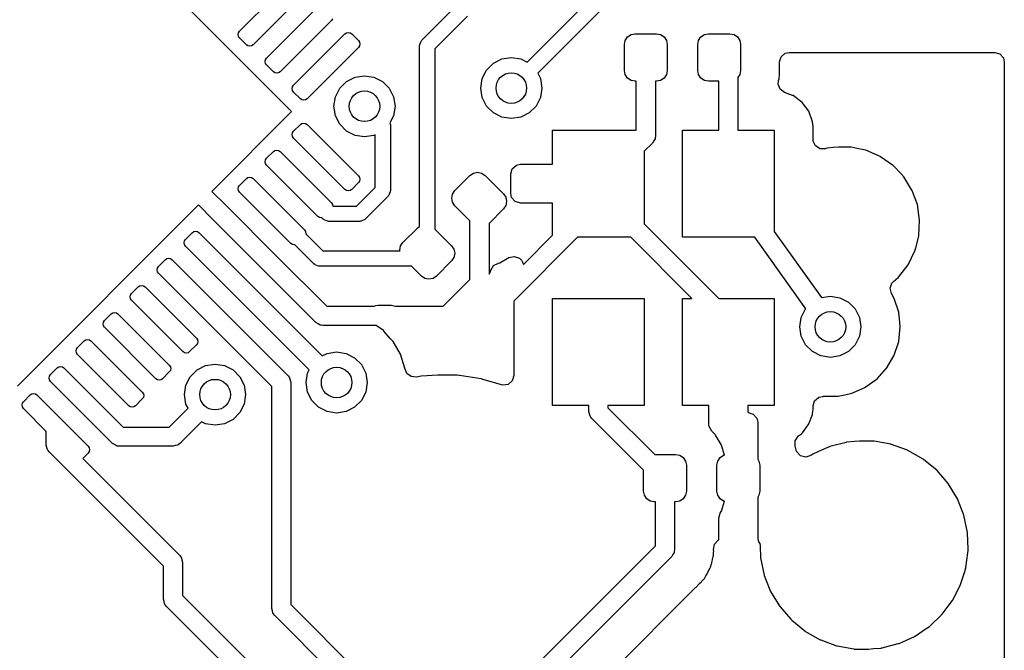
# Model space of a CAD drawing. Extents: x 3.08 to 5.54, y -3.21 to -0.59.
# Tile 6 of 10: x 4.38 to 4.89, y -1.64 to -1.32. Entities that reach past the tile are written whole.
import ezdxf

# ---------------------------------------------------------------- set-up
doc = ezdxf.new("R2010")
doc.units = 0
doc.header["$MEASUREMENT"] = 0
doc.layers.add('BLACK', color=7, linetype='CONTINUOUS')

msp = doc.modelspace()

# ---------------------------------------------------------------- linework, layer by layer
at = {"layer": 'BLACK', "linetype": 'CONTINUOUS'}
for p, q in [((4.44022, -1.28365), (4.52304, -1.36647)), ((4.64436, -1.34102), (4.68895, -1.29643)), ((4.49625, -1.32506), (4.52269, -1.29861)), ((4.52965, -1.30557), (4.50321, -1.33202)), ((4.69173, -1.30478), (4.6498, -1.34671)), ((4.51017, -1.33898), (4.53661, -1.31253)), ((4.59015, -1.32969), (4.60646, -1.31339)), ((4.61366, -1.31732), (4.59687, -1.33411)), ((4.54357, -1.31949), (4.51713, -1.34594)), ((4.54411, -1.31869), (4.54357, -1.31949)), ((4.49553, -1.3268), (4.49571, -1.32586)), ((4.49571, -1.32774), (4.49553, -1.3268)), ((4.49571, -1.32586), (4.49625, -1.32506)), ((4.49625, -1.32854), (4.49571, -1.32774)), ((4.49973, -1.33202), (4.49625, -1.32854)), ((4.52408, -1.3529), (4.55053, -1.32645)), ((4.55053, -1.32645), (4.55133, -1.32592)), ((4.55133, -1.32592), (4.55227, -1.32573)), ((4.55227, -1.32573), (4.55321, -1.32592)), ((4.55321, -1.32592), (4.55401, -1.32645)), ((4.55401, -1.32645), (4.55749, -1.32993)), ((4.69491, -1.32978), (4.6961, -1.32799)), ((4.6961, -1.32799), (4.69789, -1.3268)), ((4.69789, -1.3268), (4.7, -1.32638)), ((4.7, -1.32638), (4.71102, -1.32638)), ((4.71102, -1.32638), (4.71313, -1.3268)), ((4.71313, -1.3268), (4.71492, -1.32799)), ((4.71492, -1.32799), (4.71612, -1.32978)), ((4.7327, -1.32978), (4.7339, -1.32799)), ((4.7339, -1.32799), (4.73569, -1.3268)), ((4.73569, -1.3268), (4.7378, -1.32638)), ((4.7378, -1.32638), (4.74882, -1.32638)), ((4.74882, -1.32638), (4.75093, -1.3268)), ((4.75093, -1.3268), (4.75272, -1.32799)), ((4.75272, -1.32799), (4.75391, -1.32978)), ((4.50052, -1.33255), (4.49973, -1.33202)), ((4.50147, -1.33274), (4.50052, -1.33255)), ((4.50241, -1.33255), (4.50147, -1.33274)), ((4.50321, -1.33202), (4.50241, -1.33255)), ((4.55749, -1.33341), (4.53104, -1.35986)), ((4.55749, -1.32993), (4.55802, -1.33073)), ((4.55802, -1.33261), (4.55749, -1.33341)), ((4.55802, -1.33073), (4.55821, -1.33167)), ((4.55821, -1.33167), (4.55802, -1.33261)), ((4.589, -1.33248), (4.5891, -1.33217)), ((4.589, -1.4255), (4.589, -1.33248)), ((4.58905, -1.33186), (4.58947, -1.33104)), ((4.5891, -1.33217), (4.58905, -1.33186)), ((4.58947, -1.33104), (4.58975, -1.33016)), ((4.58975, -1.33016), (4.59001, -1.32998)), ((4.59001, -1.32998), (4.59015, -1.32969)), ((4.69449, -1.33189), (4.69491, -1.32978)), ((4.69449, -1.34528), (4.69449, -1.33189)), ((4.71612, -1.32978), (4.71654, -1.33189)), ((4.71654, -1.33189), (4.71654, -1.34528)), ((4.73228, -1.33189), (4.7327, -1.32978)), ((4.73228, -1.34528), (4.73228, -1.33189)), ((4.75391, -1.32978), (4.75433, -1.33189)), ((4.75433, -1.33189), (4.75433, -1.34528)), ((4.59687, -1.33411), (4.59687, -1.42691)), ((4.63136, -1.33935), (4.63622, -1.33858)), ((4.63622, -1.33858), (4.64109, -1.33935)), ((4.77435, -1.34091), (4.77514, -1.33822)), ((4.77514, -1.33822), (4.77725, -1.33639)), ((4.77725, -1.33639), (4.77931, -1.33595)), ((4.77931, -1.33595), (4.8852, -1.33595)), ((4.8852, -1.33595), (4.88788, -1.33673)), ((4.88788, -1.33673), (4.88971, -1.33885)), ((4.88971, -1.33885), (4.89016, -1.34091)), ((4.50944, -1.34072), (4.50963, -1.33978)), ((4.50963, -1.34166), (4.50944, -1.34072)), ((4.50963, -1.33978), (4.51017, -1.33898)), ((4.51017, -1.34246), (4.50963, -1.34166)), ((4.51365, -1.34594), (4.51017, -1.34246)), ((4.62348, -1.34507), (4.62697, -1.34159)), ((4.62697, -1.34159), (4.63136, -1.33935)), ((4.64109, -1.33935), (4.64436, -1.34102)), ((4.77435, -1.34785), (4.77435, -1.34091)), ((4.89016, -1.34091), (4.89016, -1.66253)), ((4.51444, -1.34647), (4.51365, -1.34594)), ((4.51539, -1.34666), (4.51444, -1.34647)), ((4.51633, -1.34647), (4.51539, -1.34666)), ((4.51713, -1.34594), (4.51633, -1.34647)), ((4.55131, -1.35097), (4.5557, -1.34874)), ((4.5557, -1.34874), (4.56057, -1.34797)), ((4.56057, -1.34797), (4.56543, -1.34874)), ((4.56543, -1.34874), (4.56982, -1.35097)), ((4.62125, -1.34946), (4.62348, -1.34507)), ((4.6498, -1.34671), (4.6512, -1.34946)), ((4.69491, -1.34738), (4.69449, -1.34528)), ((4.6961, -1.34917), (4.69491, -1.34738)), ((4.71612, -1.34738), (4.71492, -1.34917)), ((4.71654, -1.34528), (4.71612, -1.34738)), ((4.7327, -1.34738), (4.73228, -1.34528)), ((4.7339, -1.34917), (4.7327, -1.34738)), ((4.75391, -1.34738), (4.75295, -1.34882)), ((4.75295, -1.34882), (4.75295, -1.37598)), ((4.75433, -1.34528), (4.75391, -1.34738)), ((4.77424, -1.3493), (4.77435, -1.34785)), ((4.52336, -1.35464), (4.52355, -1.3537)), ((4.52355, -1.3537), (4.52408, -1.3529)), ((4.54783, -1.35446), (4.55131, -1.35097)), ((4.56982, -1.35097), (4.57331, -1.35446)), ((4.62048, -1.35433), (4.62125, -1.34946)), ((4.6512, -1.34946), (4.65197, -1.35433)), ((4.69789, -1.35037), (4.6961, -1.34917)), ((4.7, -1.35079), (4.69789, -1.35037)), ((4.70059, -1.35079), (4.7, -1.35079)), ((4.70059, -1.37598), (4.70059, -1.35079)), ((4.71102, -1.35079), (4.71043, -1.35079)), ((4.71043, -1.35079), (4.71043, -1.37913)), ((4.71313, -1.35037), (4.71102, -1.35079)), ((4.71492, -1.34917), (4.71313, -1.35037)), ((4.73569, -1.35037), (4.7339, -1.34917)), ((4.7378, -1.35079), (4.73569, -1.35037)), ((4.74311, -1.35079), (4.7378, -1.35079)), ((4.74311, -1.37598), (4.74311, -1.35079)), ((4.77369, -1.35227), (4.77388, -1.35054)), ((4.77466, -1.35489), (4.77369, -1.35227)), ((4.77388, -1.35054), (4.77417, -1.34954)), ((4.77417, -1.34954), (4.77424, -1.3493)), ((4.77417, -1.34954), (4.77417, -1.34954)), ((4.52355, -1.35558), (4.52336, -1.35464)), ((4.52408, -1.35638), (4.52355, -1.35558)), ((4.52756, -1.35986), (4.52408, -1.35638)), ((4.54482, -1.36372), (4.54559, -1.35885)), ((4.54559, -1.35885), (4.54783, -1.35446)), ((4.57331, -1.35446), (4.57554, -1.35885)), ((4.57554, -1.35885), (4.57631, -1.36372)), ((4.62125, -1.3592), (4.62048, -1.35433)), ((4.62348, -1.36359), (4.62125, -1.3592)), ((4.6512, -1.3592), (4.64896, -1.36359)), ((4.65197, -1.35433), (4.6512, -1.3592)), ((4.7769, -1.35657), (4.77466, -1.35489)), ((4.78104, -1.35812), (4.7769, -1.35657)), ((4.78137, -1.35824), (4.78104, -1.35812)), ((4.78104, -1.35812), (4.78104, -1.35812)), ((4.78596, -1.36168), (4.78137, -1.35824)), ((4.52836, -1.36039), (4.52756, -1.35986)), ((4.5293, -1.36058), (4.52836, -1.36039)), ((4.53025, -1.36039), (4.5293, -1.36058)), ((4.53104, -1.35986), (4.53025, -1.36039)), ((4.54559, -1.36858), (4.54482, -1.36372)), ((4.57631, -1.36372), (4.57554, -1.36858)), ((4.62697, -1.36707), (4.62348, -1.36359)), ((4.64896, -1.36359), (4.64548, -1.36707)), ((4.78939, -1.36627), (4.78596, -1.36168)), ((4.52304, -1.36647), (4.48198, -1.40753)), ((4.54783, -1.37297), (4.54559, -1.36858)), ((4.57554, -1.36858), (4.57371, -1.37218)), ((4.63136, -1.36931), (4.62697, -1.36707)), ((4.63622, -1.37008), (4.63136, -1.36931)), ((4.64109, -1.36931), (4.63622, -1.37008)), ((4.64548, -1.36707), (4.64109, -1.36931)), ((4.79141, -1.37164), (4.78939, -1.36627)), ((4.52408, -1.37656), (4.52756, -1.37308)), ((4.52756, -1.37308), (4.52836, -1.37255)), ((4.52836, -1.37255), (4.5293, -1.37236)), ((4.5293, -1.37236), (4.53025, -1.37255)), ((4.53025, -1.37255), (4.53104, -1.37308)), ((4.53104, -1.37308), (4.55749, -1.39953)), ((4.55131, -1.37646), (4.54783, -1.37297)), ((4.57371, -1.37218), (4.57389, -1.37254)), ((4.57389, -1.37254), (4.57384, -1.37285)), ((4.57384, -1.37285), (4.57394, -1.37315)), ((4.57394, -1.37315), (4.57394, -1.40717)), ((4.79167, -1.37409), (4.79141, -1.37164)), ((4.79167, -1.38081), (4.79167, -1.37409)), ((4.52336, -1.3783), (4.52355, -1.37736)), ((4.52355, -1.37924), (4.52336, -1.3783)), ((4.52355, -1.37736), (4.52408, -1.37656)), ((4.52408, -1.38004), (4.52355, -1.37924)), ((4.5557, -1.37869), (4.55131, -1.37646)), ((4.56057, -1.37946), (4.5557, -1.37869)), ((4.56543, -1.37869), (4.56057, -1.37946)), ((4.56607, -1.37837), (4.56543, -1.37869)), ((4.56607, -1.40554), (4.56607, -1.37837)), ((4.65748, -1.39354), (4.65748, -1.37598)), ((4.65748, -1.37598), (4.70059, -1.37598)), ((4.71043, -1.37913), (4.71031, -1.38)), ((4.72441, -1.4311), (4.72441, -1.37598)), ((4.72441, -1.37598), (4.74311, -1.37598)), ((4.75295, -1.37598), (4.77165, -1.37598)), ((4.77165, -1.37598), (4.77165, -1.42819)), ((4.55053, -1.40649), (4.52408, -1.38004)), ((4.70899, -1.38261), (4.70472, -1.38688)), ((4.70957, -1.38155), (4.70899, -1.38261)), ((4.71023, -1.38053), (4.70957, -1.38155)), ((4.71027, -1.38028), (4.71023, -1.38053)), ((4.71032, -1.38018), (4.71027, -1.38028)), ((4.71031, -1.38), (4.71032, -1.38018)), ((4.79174, -1.38161), (4.79167, -1.38081)), ((4.79294, -1.38413), (4.79174, -1.38161)), ((4.79532, -1.3856), (4.79294, -1.38413)), ((4.51017, -1.39048), (4.51365, -1.387)), ((4.51365, -1.387), (4.51444, -1.38647)), ((4.51444, -1.38647), (4.51539, -1.38628)), ((4.51539, -1.38628), (4.51633, -1.38647)), ((4.51633, -1.38647), (4.51713, -1.387)), ((4.51713, -1.387), (4.54357, -1.41345)), ((4.70472, -1.38688), (4.70472, -1.42414)), ((4.79812, -1.38555), (4.79532, -1.3856)), ((4.79825, -1.3855), (4.79812, -1.38555)), ((4.7989, -1.3853), (4.79825, -1.3855)), ((4.79915, -1.38527), (4.7989, -1.3853)), ((4.80202, -1.38498), (4.79915, -1.38527)), ((4.79915, -1.38527), (4.79915, -1.38527)), ((4.80488, -1.38469), (4.80202, -1.38498)), ((4.81078, -1.38469), (4.80488, -1.38469)), ((4.81085, -1.3847), (4.81078, -1.38469)), ((4.81104, -1.38471), (4.81085, -1.3847)), ((4.81085, -1.3847), (4.81085, -1.3847)), ((4.81085, -1.3847), (4.81085, -1.3847)), ((4.81123, -1.38474), (4.81104, -1.38471)), ((4.8159, -1.38572), (4.81123, -1.38474)), ((4.81123, -1.38474), (4.81123, -1.38474)), ((4.8189, -1.38635), (4.8159, -1.38572)), ((4.82627, -1.38954), (4.8189, -1.38635)), ((4.82647, -1.38968), (4.82627, -1.38954)), ((4.50944, -1.39222), (4.50963, -1.39128)), ((4.50963, -1.39316), (4.50944, -1.39222)), ((4.50963, -1.39128), (4.51017, -1.39048)), ((4.51017, -1.39396), (4.50963, -1.39316)), ((4.53661, -1.42041), (4.51017, -1.39396)), ((4.63669, -1.39582), (4.63881, -1.39399)), ((4.63881, -1.39399), (4.64087, -1.39354)), ((4.64087, -1.39354), (4.65748, -1.39354)), ((4.83263, -1.39399), (4.82647, -1.38968)), ((4.82647, -1.38968), (4.82647, -1.38968)), ((4.83284, -1.39414), (4.83263, -1.39399)), ((4.83302, -1.39432), (4.83284, -1.39414)), ((4.83697, -1.3985), (4.83302, -1.39432)), ((4.55749, -1.39953), (4.55802, -1.40033)), ((4.60713, -1.4071), (4.61493, -1.39931)), ((4.61493, -1.39931), (4.61672, -1.39811)), ((4.61672, -1.39811), (4.61883, -1.39769)), ((4.61883, -1.39769), (4.62094, -1.39811)), ((4.62094, -1.39811), (4.62272, -1.39931)), ((4.62272, -1.39931), (4.63219, -1.40877)), ((4.63591, -1.3985), (4.63669, -1.39582)), ((4.63591, -1.40858), (4.63591, -1.3985)), ((4.83836, -1.39997), (4.83697, -1.3985)), ((4.49571, -1.4052), (4.49625, -1.4044)), ((4.49625, -1.4044), (4.49973, -1.40092)), ((4.49973, -1.40092), (4.50052, -1.40039)), ((4.50052, -1.40039), (4.50147, -1.4002)), ((4.50147, -1.4002), (4.50241, -1.40039)), ((4.50241, -1.40039), (4.50321, -1.40092)), ((4.50321, -1.40092), (4.52965, -1.42737)), ((4.55749, -1.40301), (4.55401, -1.40649)), ((4.55802, -1.40221), (4.55749, -1.40301)), ((4.55802, -1.40033), (4.55821, -1.40127)), ((4.55821, -1.40127), (4.55802, -1.40221)), ((4.84259, -1.4068), (4.83836, -1.39997)), ((4.48198, -1.40753), (4.48929, -1.41484)), ((4.49553, -1.40614), (4.49571, -1.4052)), ((4.49571, -1.40708), (4.49553, -1.40614)), ((4.49625, -1.40788), (4.49571, -1.40708)), ((4.52269, -1.43433), (4.49625, -1.40788)), ((4.55133, -1.40702), (4.55053, -1.40649)), ((4.55227, -1.40721), (4.55133, -1.40702)), ((4.55321, -1.40702), (4.55227, -1.40721)), ((4.55401, -1.40649), (4.55321, -1.40702)), ((4.55654, -1.41506), (4.56607, -1.40554)), ((4.57279, -1.40996), (4.56096, -1.42178)), ((4.57293, -1.40967), (4.57279, -1.40996)), ((4.57319, -1.40949), (4.57293, -1.40967)), ((4.57347, -1.40861), (4.57319, -1.40949)), ((4.57389, -1.40779), (4.57347, -1.40861)), ((4.57394, -1.40717), (4.57384, -1.40747)), ((4.57384, -1.40747), (4.57389, -1.40779)), ((4.60552, -1.411), (4.60594, -1.40889)), ((4.60594, -1.40889), (4.60713, -1.4071)), ((4.63219, -1.40877), (4.63338, -1.41056)), ((4.63635, -1.41064), (4.63591, -1.40858)), ((4.84268, -1.40703), (4.84259, -1.4068)), ((4.84386, -1.41024), (4.84268, -1.40703)), ((4.84268, -1.40703), (4.84268, -1.40703)), ((4.47502, -1.41449), (4.38179, -1.50772)), ((4.48233, -1.4218), (4.47502, -1.41449)), ((4.48929, -1.41484), (4.48929, -1.41484)), ((4.48929, -1.41484), (4.51573, -1.44129)), ((4.54357, -1.41345), (4.54411, -1.41425)), ((4.54411, -1.41425), (4.54427, -1.41506)), ((4.60594, -1.41311), (4.60552, -1.411)), ((4.60713, -1.4149), (4.60594, -1.41311)), ((4.61493, -1.4227), (4.60713, -1.4149)), ((4.63338, -1.41478), (4.63219, -1.41657)), ((4.63338, -1.41056), (4.6338, -1.41267)), ((4.6338, -1.41267), (4.63338, -1.41478)), ((4.63818, -1.41276), (4.63635, -1.41064)), ((4.64087, -1.41354), (4.63818, -1.41276)), ((4.65748, -1.41354), (4.64087, -1.41354)), ((4.65748, -1.43009), (4.65748, -1.41354)), ((4.84536, -1.41433), (4.84386, -1.41024)), ((4.84656, -1.42227), (4.84536, -1.41433)), ((4.54427, -1.41506), (4.55654, -1.41506)), ((4.63219, -1.41657), (4.62478, -1.42398)), ((4.50877, -1.44825), (4.48233, -1.4218)), ((4.48233, -1.4218), (4.48233, -1.4218)), ((4.53741, -1.42094), (4.53661, -1.42041)), ((4.53835, -1.42113), (4.53741, -1.42094)), ((4.53866, -1.42107), (4.53835, -1.42113)), ((4.53938, -1.42178), (4.53866, -1.42107)), ((4.53966, -1.42193), (4.53938, -1.42178)), ((4.53985, -1.42219), (4.53966, -1.42193)), ((4.54073, -1.42247), (4.53985, -1.42219)), ((4.54155, -1.42289), (4.54073, -1.42247)), ((4.54186, -1.42284), (4.54155, -1.42289)), ((4.54217, -1.42294), (4.54186, -1.42284)), ((4.55818, -1.42294), (4.54217, -1.42294)), ((4.55848, -1.42284), (4.55818, -1.42294)), ((4.55879, -1.42289), (4.55848, -1.42284)), ((4.55961, -1.42247), (4.55879, -1.42289)), ((4.56049, -1.42219), (4.55961, -1.42247)), ((4.56068, -1.42193), (4.56049, -1.42219)), ((4.56096, -1.42178), (4.56068, -1.42193)), ((4.61493, -1.45291), (4.61493, -1.4227)), ((4.62478, -1.42398), (4.62478, -1.45017)), ((4.70472, -1.42414), (4.74318, -1.4626)), ((4.84635, -1.42629), (4.84655, -1.42252)), ((4.84655, -1.42252), (4.84656, -1.42227)), ((4.84655, -1.42252), (4.84655, -1.42252)), ((4.46841, -1.43224), (4.47189, -1.42876)), ((4.47189, -1.42876), (4.47269, -1.42823)), ((4.47269, -1.42823), (4.47363, -1.42804)), ((4.47363, -1.42804), (4.47457, -1.42823)), ((4.47457, -1.42823), (4.47537, -1.42876)), ((4.47537, -1.42876), (4.53883, -1.49222)), ((4.52965, -1.42737), (4.53019, -1.42816)), ((4.53019, -1.42816), (4.53037, -1.42911)), ((4.53037, -1.42911), (4.53031, -1.42942)), ((4.53031, -1.42942), (4.53908, -1.43819)), ((4.58041, -1.43383), (4.5882, -1.42603)), ((4.5882, -1.42603), (4.589, -1.4255)), ((4.59687, -1.42691), (4.60546, -1.4355)), ((4.6425, -1.44507), (4.65748, -1.43009)), ((4.77165, -1.42819), (4.79591, -1.46221)), ((4.84614, -1.43029), (4.84635, -1.42629)), ((4.46769, -1.43398), (4.46787, -1.43304)), ((4.46787, -1.43492), (4.46769, -1.43398)), ((4.46787, -1.43304), (4.46841, -1.43224)), ((4.46841, -1.43572), (4.46787, -1.43492)), ((4.52349, -1.43486), (4.52269, -1.43433)), ((4.52443, -1.43505), (4.52349, -1.43486)), ((4.52474, -1.43499), (4.52443, -1.43505)), ((4.53467, -1.44491), (4.52474, -1.43499)), ((4.57921, -1.43562), (4.58041, -1.43383)), ((4.67038, -1.4311), (4.63746, -1.46403)), ((4.69776, -1.4311), (4.67038, -1.4311)), ((4.72926, -1.4626), (4.69776, -1.4311)), ((4.76164, -1.4311), (4.72441, -1.4311)), ((4.78789, -1.46791), (4.76164, -1.4311)), ((4.84451, -1.43656), (4.84608, -1.43053)), ((4.84608, -1.43053), (4.84614, -1.43029)), ((4.84608, -1.43053), (4.84608, -1.43053)), ((4.53209, -1.4994), (4.46841, -1.43572)), ((4.53908, -1.43819), (4.57889, -1.43819)), ((4.57879, -1.43772), (4.57921, -1.43562)), ((4.57889, -1.43819), (4.57879, -1.43772)), ((4.60546, -1.4355), (4.60666, -1.43729)), ((4.60666, -1.43729), (4.60708, -1.43939)), ((4.60708, -1.43939), (4.60666, -1.4415)), ((4.84058, -1.44526), (4.84412, -1.43806)), ((4.84412, -1.43806), (4.84451, -1.43656)), ((4.45449, -1.44616), (4.45797, -1.44268)), ((4.45797, -1.44268), (4.45877, -1.44214)), ((4.45877, -1.44214), (4.45971, -1.44196)), ((4.45971, -1.44196), (4.46065, -1.44214)), ((4.46065, -1.44214), (4.46145, -1.44268)), ((4.46145, -1.44268), (4.48789, -1.46912)), ((4.51573, -1.44129), (4.51573, -1.44129)), ((4.51573, -1.44129), (4.54112, -1.46667)), ((4.53495, -1.44505), (4.53467, -1.44491)), ((4.53514, -1.44531), (4.53495, -1.44505)), ((4.53601, -1.4456), (4.53514, -1.44531)), ((4.60546, -1.44329), (4.59767, -1.45109)), ((4.60666, -1.4415), (4.60546, -1.44329)), ((4.62711, -1.44572), (4.62926, -1.44455)), ((4.62926, -1.44455), (4.62966, -1.44445)), ((4.62966, -1.44445), (4.63024, -1.44422)), ((4.63024, -1.44422), (4.63502, -1.44159)), ((4.63502, -1.44159), (4.63775, -1.44099)), ((4.63775, -1.44099), (4.64037, -1.44196)), ((4.64037, -1.44196), (4.64138, -1.44297)), ((4.64138, -1.44297), (4.64205, -1.44386)), ((4.64205, -1.44386), (4.6425, -1.44507)), ((4.83565, -1.45161), (4.84058, -1.44526)), ((4.45377, -1.4479), (4.45395, -1.44696)), ((4.45395, -1.44884), (4.45377, -1.4479)), ((4.45395, -1.44696), (4.45449, -1.44616)), ((4.45449, -1.44964), (4.45395, -1.44884)), ((4.48093, -1.47608), (4.45449, -1.44964)), ((4.5356, -1.47507), (4.50877, -1.44825)), ((4.50877, -1.44825), (4.50877, -1.44825)), ((4.53684, -1.44601), (4.53601, -1.4456)), ((4.53715, -1.44596), (4.53684, -1.44601)), ((4.53745, -1.44606), (4.53715, -1.44596)), ((4.58485, -1.44606), (4.53745, -1.44606)), ((4.58987, -1.45109), (4.58485, -1.44606)), ((4.62478, -1.45017), (4.62534, -1.44914)), ((4.62534, -1.44914), (4.62549, -1.44887)), ((4.62549, -1.44887), (4.62568, -1.44813)), ((4.62568, -1.44813), (4.62711, -1.44572)), ((4.59166, -1.45228), (4.58987, -1.45109)), ((4.59377, -1.4527), (4.59166, -1.45228)), ((4.59588, -1.45228), (4.59377, -1.4527)), ((4.59767, -1.45109), (4.59588, -1.45228)), ((4.60117, -1.46667), (4.61493, -1.45291)), ((4.83132, -1.45737), (4.83224, -1.45473)), ((4.83224, -1.45473), (4.83305, -1.45384)), ((4.83305, -1.45384), (4.83546, -1.45177)), ((4.83546, -1.45177), (4.83565, -1.45161)), ((4.44003, -1.46088), (4.44057, -1.46008)), ((4.44057, -1.46008), (4.44405, -1.4566)), ((4.44405, -1.4566), (4.44485, -1.45606)), ((4.44485, -1.45606), (4.44579, -1.45588)), ((4.44579, -1.45588), (4.44673, -1.45606)), ((4.44673, -1.45606), (4.44753, -1.4566)), ((4.44753, -1.4566), (4.47397, -1.48304)), ((4.83198, -1.46009), (4.83132, -1.45737)), ((4.83343, -1.46259), (4.83198, -1.46009)), ((4.43985, -1.46182), (4.44003, -1.46088)), ((4.44003, -1.46276), (4.43985, -1.46182)), ((4.44057, -1.46356), (4.44003, -1.46276)), ((4.46702, -1.49), (4.44057, -1.46356)), ((4.63746, -1.46403), (4.63746, -1.50234)), ((4.65748, -1.51772), (4.65748, -1.4626)), ((4.65748, -1.4626), (4.70472, -1.4626)), ((4.70472, -1.4626), (4.70472, -1.51772)), ((4.72441, -1.51772), (4.72441, -1.4626)), ((4.72441, -1.4626), (4.72926, -1.4626)), ((4.74318, -1.4626), (4.77165, -1.4626)), ((4.77165, -1.4626), (4.77165, -1.51772)), ((4.79591, -1.46221), (4.80057, -1.46147)), ((4.80057, -1.46147), (4.80544, -1.46224)), ((4.80544, -1.46224), (4.80983, -1.46448)), ((4.80983, -1.46448), (4.81331, -1.46796)), ((4.83575, -1.46974), (4.83343, -1.46259)), ((4.42665, -1.474), (4.43013, -1.47052)), ((4.43013, -1.47052), (4.43093, -1.46998)), ((4.43093, -1.46998), (4.43187, -1.4698)), ((4.43187, -1.4698), (4.43281, -1.46998)), ((4.43281, -1.46998), (4.43361, -1.47052)), ((4.43361, -1.47052), (4.46006, -1.49696)), ((4.48789, -1.46912), (4.48789, -1.46913)), ((4.48789, -1.46913), (4.52119, -1.50242)), ((4.54112, -1.46667), (4.56561, -1.46667)), ((4.56561, -1.46667), (4.56642, -1.46621)), ((4.56642, -1.46621), (4.56755, -1.46608)), ((4.56755, -1.46608), (4.57456, -1.46608)), ((4.57456, -1.46608), (4.57657, -1.46667)), ((4.57657, -1.46667), (4.60117, -1.46667)), ((4.78559, -1.47235), (4.78783, -1.46796)), ((4.78783, -1.46796), (4.78789, -1.46791)), ((4.81331, -1.46796), (4.81555, -1.47235)), ((4.83578, -1.47), (4.83575, -1.46974)), ((4.83609, -1.473), (4.83578, -1.47)), ((4.83578, -1.47), (4.83578, -1.47)), ((4.42593, -1.47574), (4.42612, -1.4748)), ((4.42612, -1.47668), (4.42593, -1.47574)), ((4.42612, -1.4748), (4.42665, -1.474)), ((4.53667, -1.47566), (4.5356, -1.47507)), ((4.53768, -1.47631), (4.53667, -1.47566)), ((4.78482, -1.47722), (4.78559, -1.47235)), ((4.81555, -1.47235), (4.81632, -1.47722)), ((4.83654, -1.47722), (4.83609, -1.473)), ((4.42665, -1.47748), (4.42612, -1.47668)), ((4.4531, -1.50392), (4.42665, -1.47748)), ((4.51279, -1.50794), (4.48093, -1.47608)), ((4.48093, -1.47608), (4.48093, -1.47608)), ((4.53794, -1.47635), (4.53768, -1.47631)), ((4.53803, -1.4764), (4.53794, -1.47635)), ((4.53821, -1.47639), (4.53803, -1.4764)), ((4.53908, -1.47652), (4.53821, -1.47639)), ((4.56664, -1.47652), (4.53908, -1.47652)), ((4.5703, -1.47918), (4.56664, -1.47652)), ((4.57048, -1.47937), (4.5703, -1.47918)), ((4.57389, -1.48316), (4.57048, -1.47937)), ((4.57048, -1.47937), (4.57048, -1.47937)), ((4.78559, -1.48208), (4.78482, -1.47722)), ((4.81632, -1.47722), (4.81555, -1.48208)), ((4.83575, -1.4847), (4.83654, -1.47722)), ((4.41273, -1.48792), (4.41621, -1.48444)), ((4.41621, -1.48444), (4.41701, -1.4839)), ((4.41701, -1.4839), (4.41795, -1.48372)), ((4.41795, -1.48372), (4.41889, -1.4839)), ((4.41889, -1.4839), (4.41969, -1.48444)), ((4.41969, -1.48444), (4.44614, -1.51088)), ((4.47397, -1.48304), (4.47451, -1.48384)), ((4.47451, -1.48573), (4.47397, -1.48652)), ((4.47451, -1.48384), (4.4747, -1.48478)), ((4.4747, -1.48478), (4.47451, -1.48573)), ((4.57533, -1.48477), (4.57389, -1.48316)), ((4.57909, -1.49128), (4.57533, -1.48477)), ((4.78783, -1.48647), (4.78559, -1.48208)), ((4.81555, -1.48208), (4.81331, -1.48647)), ((4.83343, -1.49185), (4.83575, -1.4847)), ((4.41201, -1.48966), (4.4122, -1.48871)), ((4.4122, -1.4906), (4.41201, -1.48966)), ((4.4122, -1.48871), (4.41273, -1.48792)), ((4.41273, -1.4914), (4.4122, -1.4906)), ((4.46781, -1.49054), (4.46702, -1.49)), ((4.46876, -1.49072), (4.46781, -1.49054)), ((4.4697, -1.49054), (4.46876, -1.49072)), ((4.47049, -1.49), (4.4697, -1.49054)), ((4.47397, -1.48652), (4.47049, -1.49)), ((4.53883, -1.49222), (4.54137, -1.49093)), ((4.54137, -1.49093), (4.54624, -1.49016)), ((4.54624, -1.49016), (4.5511, -1.49093)), ((4.5511, -1.49093), (4.55549, -1.49316)), ((4.79131, -1.48996), (4.78783, -1.48647)), ((4.7957, -1.4922), (4.79131, -1.48996)), ((4.80983, -1.48996), (4.80544, -1.4922)), ((4.81331, -1.48647), (4.80983, -1.48996)), ((4.43918, -1.51784), (4.41273, -1.4914)), ((4.55549, -1.49316), (4.55898, -1.49665)), ((4.58142, -1.49843), (4.57909, -1.49128)), ((4.80057, -1.49297), (4.7957, -1.4922)), ((4.80544, -1.4922), (4.80057, -1.49297)), ((4.82967, -1.49836), (4.83274, -1.49303)), ((4.83274, -1.49303), (4.8333, -1.49207)), ((4.8333, -1.49207), (4.83343, -1.49185)), ((4.8333, -1.49207), (4.8333, -1.49207)), ((4.39881, -1.50184), (4.40229, -1.49836)), ((4.40229, -1.49836), (4.40309, -1.49782)), ((4.40309, -1.49782), (4.40403, -1.49764)), ((4.40403, -1.49764), (4.40497, -1.49782)), ((4.40497, -1.49782), (4.40577, -1.49836)), ((4.40577, -1.49836), (4.43629, -1.52887)), ((4.46006, -1.50044), (4.45658, -1.50392)), ((4.46006, -1.49696), (4.46059, -1.49776)), ((4.46059, -1.49965), (4.46006, -1.50044)), ((4.46059, -1.49776), (4.46078, -1.4987)), ((4.46078, -1.4987), (4.46059, -1.49965)), ((4.47087, -1.50288), (4.47435, -1.49939)), ((4.47435, -1.49939), (4.47874, -1.49716)), ((4.47874, -1.49716), (4.48361, -1.49639)), ((4.48361, -1.49639), (4.48847, -1.49716)), ((4.48847, -1.49716), (4.49286, -1.49939)), ((4.49286, -1.49939), (4.49635, -1.50288)), ((4.53049, -1.5059), (4.53126, -1.50104)), ((4.53126, -1.50104), (4.53209, -1.4994)), ((4.55898, -1.49665), (4.56122, -1.50104)), ((4.56122, -1.50104), (4.56199, -1.5059)), ((4.58144, -1.49869), (4.58142, -1.49843)), ((4.58145, -1.49876), (4.58144, -1.49869)), ((4.58144, -1.49869), (4.58144, -1.49869)), ((4.58147, -1.49881), (4.58145, -1.49876)), ((4.5815, -1.49894), (4.58147, -1.49881)), ((4.58152, -1.49894), (4.5815, -1.49894)), ((4.58237, -1.50116), (4.58152, -1.49894)), ((4.58458, -1.50287), (4.58237, -1.50116)), ((4.82583, -1.50262), (4.82949, -1.49855)), ((4.82949, -1.49855), (4.82967, -1.49836)), ((4.82949, -1.49855), (4.82949, -1.49855)), ((4.39809, -1.50358), (4.39828, -1.50263)), ((4.39828, -1.50452), (4.39809, -1.50358)), ((4.39828, -1.50263), (4.39881, -1.50184)), ((4.39881, -1.50532), (4.39828, -1.50452)), ((4.43077, -1.53727), (4.39881, -1.50532)), ((4.45389, -1.50446), (4.4531, -1.50392)), ((4.45484, -1.50464), (4.45389, -1.50446)), ((4.45578, -1.50446), (4.45484, -1.50464)), ((4.45658, -1.50392), (4.45578, -1.50446)), ((4.46863, -1.50727), (4.47087, -1.50288)), ((4.49635, -1.50288), (4.49858, -1.50727)), ((4.52119, -1.50242), (4.52172, -1.50313)), ((4.52172, -1.50313), (4.52186, -1.50325)), ((4.52186, -1.50325), (4.52189, -1.50335)), ((4.52189, -1.50335), (4.52204, -1.50356)), ((4.52204, -1.50356), (4.52229, -1.50474)), ((4.52229, -1.50474), (4.52264, -1.5059)), ((4.52264, -1.5059), (4.52264, -1.62018)), ((4.53126, -1.51077), (4.53049, -1.5059)), ((4.56199, -1.5059), (4.56122, -1.51077)), ((4.58737, -1.50311), (4.58458, -1.50287)), ((4.58977, -1.50262), (4.58737, -1.50311)), ((4.59843, -1.50205), (4.58977, -1.50262)), ((4.60569, -1.50205), (4.59843, -1.50205)), ((4.60574, -1.50205), (4.60569, -1.50205)), ((4.60575, -1.50205), (4.60574, -1.50205)), ((4.60836, -1.50217), (4.60575, -1.50205)), ((4.60933, -1.50221), (4.60836, -1.50217)), ((4.60946, -1.50223), (4.60933, -1.50221)), ((4.62065, -1.504), (4.60946, -1.50223)), ((4.60946, -1.50223), (4.60946, -1.50223)), ((4.62081, -1.50403), (4.62065, -1.504)), ((4.62065, -1.504), (4.62065, -1.504)), ((4.62097, -1.50408), (4.62081, -1.50403)), ((4.63108, -1.50709), (4.62097, -1.50408)), ((4.62097, -1.50408), (4.62097, -1.50408)), ((4.63667, -1.50502), (4.63456, -1.50685)), ((4.63746, -1.50234), (4.63667, -1.50502)), ((4.81855, -1.50836), (4.82464, -1.50395)), ((4.82464, -1.50395), (4.82583, -1.50262)), ((4.44614, -1.51088), (4.44667, -1.51168)), ((4.46786, -1.51213), (4.46863, -1.50727)), ((4.49858, -1.50727), (4.49935, -1.51213)), ((4.51279, -1.62222), (4.51279, -1.50794)), ((4.5335, -1.51516), (4.53126, -1.51077)), ((4.56122, -1.51077), (4.55898, -1.51516)), ((4.63179, -1.50725), (4.63108, -1.50709)), ((4.63456, -1.50685), (4.63179, -1.50725)), ((4.81168, -1.51142), (4.81527, -1.50983)), ((4.81527, -1.50983), (4.81832, -1.50847)), ((4.81832, -1.50847), (4.81855, -1.50836)), ((4.81832, -1.50847), (4.81832, -1.50847)), ((4.38436, -1.51655), (4.38489, -1.51575)), ((4.38489, -1.51575), (4.38837, -1.51228)), ((4.38837, -1.51228), (4.38917, -1.51174)), ((4.38917, -1.51174), (4.39011, -1.51155)), ((4.39011, -1.51155), (4.39105, -1.51174)), ((4.39105, -1.51174), (4.39185, -1.51228)), ((4.39185, -1.51228), (4.4183, -1.53872)), ((4.44614, -1.51436), (4.44266, -1.51784)), ((4.44667, -1.51356), (4.44614, -1.51436)), ((4.44667, -1.51168), (4.44686, -1.51262)), ((4.44686, -1.51262), (4.44667, -1.51356)), ((4.46863, -1.517), (4.46786, -1.51213)), ((4.49935, -1.51213), (4.49858, -1.517)), ((4.53698, -1.51865), (4.5335, -1.51516)), ((4.55898, -1.51516), (4.55549, -1.51865)), ((4.79165, -1.51793), (4.79244, -1.51524)), ((4.79244, -1.51524), (4.79455, -1.51341)), ((4.79455, -1.51341), (4.79681, -1.51305)), ((4.79681, -1.51305), (4.79681, -1.51299)), ((4.79681, -1.51299), (4.80433, -1.51299)), ((4.80433, -1.51299), (4.80458, -1.51293)), ((4.80458, -1.51293), (4.80801, -1.5122)), ((4.80458, -1.51293), (4.80458, -1.51293)), ((4.80801, -1.5122), (4.81168, -1.51142)), ((4.38417, -1.51749), (4.38436, -1.51655)), ((4.38436, -1.51844), (4.38417, -1.51749)), ((4.38489, -1.51923), (4.38436, -1.51844)), ((4.39667, -1.53102), (4.38489, -1.51923)), ((4.43997, -1.51838), (4.43918, -1.51784)), ((4.44092, -1.51856), (4.43997, -1.51838)), ((4.44186, -1.51838), (4.44092, -1.51856)), ((4.44266, -1.51784), (4.44186, -1.51838)), ((4.45991, -1.52887), (4.46969, -1.51909)), ((4.46969, -1.51909), (4.46863, -1.517)), ((4.49635, -1.52139), (4.49286, -1.52488)), ((4.49858, -1.517), (4.49635, -1.52139)), ((4.54137, -1.52088), (4.53698, -1.51865)), ((4.54624, -1.52165), (4.54137, -1.52088)), ((4.5511, -1.52088), (4.54624, -1.52165)), ((4.55549, -1.51865), (4.5511, -1.52088)), ((4.67618, -1.51772), (4.65748, -1.51772)), ((4.67618, -1.52087), (4.67618, -1.51772)), ((4.67652, -1.52203), (4.67618, -1.52087)), ((4.70472, -1.51772), (4.68602, -1.51772)), ((4.68602, -1.51772), (4.68602, -1.51883)), ((4.68602, -1.51883), (4.71011, -1.54291)), ((4.73803, -1.51772), (4.72441, -1.51772)), ((4.73803, -1.52743), (4.73803, -1.51772)), ((4.77165, -1.51772), (4.75807, -1.51772)), ((4.75807, -1.51772), (4.75807, -1.52076)), ((4.75807, -1.52076), (4.75821, -1.52123)), ((4.75821, -1.52123), (4.75826, -1.52127)), ((4.75826, -1.52127), (4.75909, -1.52145)), ((4.75909, -1.52145), (4.75906, -1.52159)), ((4.79142, -1.52175), (4.79164, -1.51974)), ((4.79164, -1.51974), (4.79165, -1.51948)), ((4.79165, -1.51948), (4.79165, -1.51793)), ((4.47665, -1.52605), (4.46543, -1.53727)), ((4.47874, -1.52711), (4.47665, -1.52605)), ((4.49286, -1.52488), (4.48847, -1.52711)), ((4.67678, -1.52321), (4.67652, -1.52203)), ((4.67693, -1.52342), (4.67678, -1.52321)), ((4.67696, -1.52352), (4.67693, -1.52342)), ((4.6771, -1.52364), (4.67696, -1.52352)), ((4.67762, -1.52435), (4.6771, -1.52364)), ((4.70433, -1.55105), (4.67762, -1.52435)), ((4.75906, -1.52159), (4.76087, -1.52213)), ((4.76087, -1.52213), (4.7627, -1.52424)), ((4.7627, -1.52424), (4.76315, -1.5263)), ((4.76315, -1.5263), (4.76315, -1.54541)), ((4.7895, -1.52709), (4.79128, -1.52235)), ((4.79128, -1.52235), (4.79142, -1.52175)), ((4.39667, -1.53809), (4.39667, -1.53102)), ((4.43629, -1.52887), (4.45991, -1.52887)), ((4.48361, -1.52788), (4.47874, -1.52711)), ((4.48847, -1.52711), (4.48361, -1.52788)), ((4.73814, -1.52848), (4.73803, -1.52743)), ((4.73948, -1.53094), (4.73814, -1.52848)), ((4.7412, -1.53265), (4.73948, -1.53094)), ((4.78615, -1.53172), (4.78916, -1.5277)), ((4.78916, -1.5277), (4.7895, -1.52709)), ((4.74136, -1.53292), (4.7412, -1.53265)), ((4.74423, -1.53778), (4.74136, -1.53292)), ((4.7824, -1.53588), (4.78392, -1.53353)), ((4.7824, -1.53867), (4.7824, -1.53588)), ((4.78392, -1.53353), (4.78418, -1.53332)), ((4.78418, -1.53332), (4.78566, -1.53222)), ((4.78566, -1.53222), (4.78615, -1.53172)), ((4.80866, -1.53667), (4.80027, -1.53885)), ((4.80886, -1.53662), (4.80866, -1.53667)), ((4.80866, -1.53667), (4.80866, -1.53667)), ((4.80907, -1.5366), (4.80886, -1.53662)), ((4.81299, -1.53627), (4.80907, -1.5366)), ((4.80907, -1.5366), (4.80907, -1.5366)), ((4.81563, -1.53605), (4.81299, -1.53627)), ((4.82201, -1.53605), (4.81563, -1.53605)), ((4.82207, -1.53605), (4.82201, -1.53605)), ((4.82227, -1.53606), (4.82207, -1.53605)), ((4.82207, -1.53605), (4.82207, -1.53605)), ((4.82297, -1.53609), (4.82227, -1.53606)), ((4.82313, -1.53612), (4.82297, -1.53609)), ((4.8317, -1.53767), (4.82313, -1.53612)), ((4.82313, -1.53612), (4.82313, -1.53612)), ((4.39701, -1.53925), (4.39667, -1.53809)), ((4.39727, -1.54044), (4.39701, -1.53925)), ((4.39742, -1.54064), (4.39727, -1.54044)), ((4.39745, -1.54075), (4.39742, -1.54064)), ((4.39759, -1.54087), (4.39745, -1.54075)), ((4.39811, -1.54157), (4.39759, -1.54087)), ((4.45703, -1.60048), (4.39811, -1.54157)), ((4.4183, -1.53872), (4.41883, -1.53952)), ((4.41883, -1.5414), (4.4183, -1.5422)), ((4.41883, -1.53952), (4.41902, -1.54046)), ((4.41902, -1.54046), (4.41883, -1.5414)), ((4.43183, -1.53786), (4.43077, -1.53727)), ((4.43285, -1.53851), (4.43183, -1.53786)), ((4.4331, -1.53855), (4.43285, -1.53851)), ((4.4332, -1.5386), (4.4331, -1.53855)), ((4.43338, -1.53859), (4.4332, -1.5386)), ((4.43425, -1.53872), (4.43338, -1.53859)), ((4.46195, -1.53872), (4.43425, -1.53872)), ((4.46311, -1.53837), (4.46195, -1.53872)), ((4.46429, -1.53812), (4.46311, -1.53837)), ((4.4645, -1.53797), (4.46429, -1.53812)), ((4.46461, -1.53794), (4.4645, -1.53797)), ((4.46472, -1.5378), (4.46461, -1.53794)), ((4.46543, -1.53727), (4.46472, -1.5378)), ((4.74448, -1.5382), (4.74423, -1.53778)), ((4.74595, -1.54325), (4.74448, -1.5382)), ((4.783, -1.54075), (4.7824, -1.53867)), ((4.78329, -1.54152), (4.783, -1.54075)), ((4.78517, -1.54359), (4.78329, -1.54152)), ((4.796, -1.54073), (4.79179, -1.54263)), ((4.79988, -1.53899), (4.796, -1.54073)), ((4.80007, -1.5389), (4.79988, -1.53899)), ((4.79988, -1.53899), (4.79988, -1.53899)), ((4.80027, -1.53885), (4.80007, -1.5389)), ((4.80027, -1.53885), (4.80027, -1.53885)), ((4.8319, -1.53771), (4.8317, -1.53767)), ((4.8317, -1.53767), (4.8317, -1.53767)), ((4.8321, -1.53778), (4.8319, -1.53771)), ((4.84024, -1.54073), (4.8321, -1.53778)), ((4.8321, -1.53778), (4.8321, -1.53778)), ((4.84044, -1.54081), (4.84024, -1.54073)), ((4.84024, -1.54073), (4.84024, -1.54073)), ((4.84833, -1.5453), (4.84044, -1.54081)), ((4.4183, -1.5422), (4.41548, -1.54502)), ((4.41548, -1.54502), (4.46543, -1.59496)), ((4.71011, -1.54291), (4.72087, -1.54291)), ((4.72087, -1.54291), (4.72298, -1.54333)), ((4.72298, -1.54333), (4.72476, -1.54453)), ((4.72476, -1.54453), (4.72596, -1.54632)), ((4.72596, -1.54632), (4.72638, -1.54843)), ((4.74213, -1.54843), (4.74255, -1.54632)), ((4.74255, -1.54632), (4.74374, -1.54453)), ((4.74374, -1.54453), (4.74553, -1.54333)), ((4.74553, -1.54333), (4.74595, -1.54325)), ((4.76315, -1.54541), (4.76375, -1.54632)), ((4.76375, -1.54632), (4.76417, -1.54843)), ((4.78787, -1.54432), (4.78517, -1.54359)), ((4.79053, -1.54348), (4.78787, -1.54432)), ((4.79161, -1.54275), (4.79053, -1.54348)), ((4.79179, -1.54263), (4.79161, -1.54275)), ((4.79161, -1.54275), (4.79161, -1.54275)), ((4.8485, -1.54543), (4.84833, -1.5453)), ((4.85308, -1.54919), (4.8485, -1.54543)), ((4.8485, -1.54543), (4.8485, -1.54543)), ((4.70433, -1.56181), (4.70433, -1.55105)), ((4.72638, -1.54843), (4.72638, -1.56181)), ((4.74213, -1.56181), (4.74213, -1.54843)), ((4.76417, -1.54843), (4.76417, -1.56181)), ((4.85536, -1.55106), (4.85308, -1.54919)), ((4.8555, -1.55122), (4.85536, -1.55106)), ((4.8604, -1.55687), (4.8555, -1.55122)), ((4.8555, -1.55122), (4.8555, -1.55122)), ((4.86131, -1.55792), (4.8604, -1.55687)), ((4.70475, -1.56392), (4.70433, -1.56181)), ((4.72638, -1.56181), (4.72596, -1.56392)), ((4.74255, -1.56392), (4.74213, -1.56181)), ((4.76417, -1.56181), (4.76375, -1.56392)), ((4.86602, -1.56568), (4.86131, -1.55792)), ((4.70595, -1.56571), (4.70475, -1.56392)), ((4.70773, -1.5669), (4.70595, -1.56571)), ((4.70984, -1.56732), (4.70773, -1.5669)), ((4.72298, -1.5669), (4.72087, -1.56732)), ((4.72476, -1.56571), (4.72298, -1.5669)), ((4.72596, -1.56392), (4.72476, -1.56571)), ((4.74374, -1.56571), (4.74255, -1.56392)), ((4.74553, -1.5669), (4.74374, -1.56571)), ((4.74448, -1.57203), (4.74595, -1.56699)), ((4.74595, -1.56699), (4.74553, -1.5669)), ((4.76375, -1.56392), (4.76315, -1.56482)), ((4.76315, -1.56482), (4.76315, -1.58636)), ((4.86936, -1.57413), (4.86602, -1.56568)), ((4.71043, -1.56732), (4.70984, -1.56732)), ((4.71043, -1.58986), (4.71043, -1.56732)), ((4.72087, -1.56732), (4.72028, -1.56732)), ((4.72028, -1.56732), (4.72028, -1.5919)), ((4.74433, -1.5723), (4.74448, -1.57203)), ((4.74315, -1.57564), (4.74384, -1.57312)), ((4.74315, -1.58659), (4.74315, -1.57564)), ((4.74384, -1.57312), (4.74433, -1.5723)), ((4.74433, -1.5723), (4.74433, -1.5723)), ((4.87122, -1.58302), (4.86936, -1.57413)), ((4.74093, -1.58905), (4.74264, -1.58716)), ((4.74264, -1.58716), (4.74299, -1.58694)), ((4.74299, -1.58694), (4.74315, -1.58659)), ((4.76315, -1.58636), (4.76357, -1.58781)), ((4.87123, -1.5833), (4.87122, -1.58302)), ((4.87155, -1.59167), (4.87123, -1.5833)), ((4.6334, -1.66689), (4.71043, -1.58986)), ((4.72028, -1.5919), (4.72015, -1.59277)), ((4.7404, -1.5918), (4.74093, -1.58905)), ((4.74048, -1.59269), (4.7404, -1.5918)), ((4.76357, -1.58781), (4.76417, -1.58873)), ((4.76417, -1.58873), (4.76437, -1.58994)), ((4.76437, -1.58994), (4.7646, -1.59611)), ((4.87138, -1.59348), (4.87154, -1.5923)), ((4.87154, -1.5923), (4.87156, -1.5921)), ((4.87154, -1.5923), (4.87154, -1.5923)), ((4.87156, -1.5921), (4.87155, -1.59167)), ((4.46543, -1.59496), (4.46595, -1.59567)), ((4.46595, -1.59567), (4.46609, -1.59578)), ((4.46609, -1.59578), (4.46612, -1.59589)), ((4.46612, -1.59589), (4.46627, -1.5961)), ((4.46627, -1.5961), (4.46653, -1.59728)), ((4.46653, -1.59728), (4.46687, -1.59844)), ((4.71883, -1.59538), (4.63892, -1.67529)), ((4.71942, -1.59432), (4.71883, -1.59538)), ((4.72007, -1.5933), (4.71942, -1.59432)), ((4.72011, -1.59305), (4.72007, -1.5933)), ((4.72016, -1.59295), (4.72011, -1.59305)), ((4.72015, -1.59277), (4.72016, -1.59295)), ((4.73954, -1.5986), (4.73977, -1.59719)), ((4.73977, -1.59719), (4.73986, -1.59674)), ((4.73986, -1.59674), (4.74022, -1.59535)), ((4.74022, -1.59535), (4.7403, -1.59505)), ((4.74022, -1.59535), (4.74022, -1.59535)), ((4.7403, -1.59425), (4.74036, -1.59348)), ((4.7403, -1.59505), (4.7403, -1.59425)), ((4.74036, -1.59348), (4.74043, -1.593)), ((4.74043, -1.593), (4.74048, -1.59269)), ((4.7646, -1.59611), (4.76646, -1.605)), ((4.87037, -1.6011), (4.87138, -1.59348)), ((4.45703, -1.61746), (4.45703, -1.60048)), ((4.46687, -1.59844), (4.46687, -1.61542)), ((4.73768, -1.6031), (4.73789, -1.60268)), ((4.73789, -1.60268), (4.73873, -1.60115)), ((4.73873, -1.60115), (4.73881, -1.60085)), ((4.73881, -1.60085), (4.73893, -1.60038)), ((4.73881, -1.60085), (4.73881, -1.60085)), ((4.73893, -1.60038), (4.73918, -1.59964)), ((4.73918, -1.59964), (4.73937, -1.5992)), ((4.73937, -1.5992), (4.7395, -1.59891)), ((4.7395, -1.59891), (4.73954, -1.5986)), ((4.73954, -1.5986), (4.73954, -1.5986)), ((4.86975, -1.6031), (4.87031, -1.6013)), ((4.87031, -1.6013), (4.87037, -1.6011)), ((4.87031, -1.6013), (4.87031, -1.6013)), ((4.7345, -1.60794), (4.73548, -1.6069)), ((4.73548, -1.6069), (4.73569, -1.60668)), ((4.73569, -1.60668), (4.73608, -1.60598)), ((4.73608, -1.60598), (4.7365, -1.60533)), ((4.7365, -1.60533), (4.7368, -1.60494)), ((4.7368, -1.60494), (4.73699, -1.6047)), ((4.73699, -1.6047), (4.73768, -1.6031)), ((4.76646, -1.605), (4.76654, -1.6052)), ((4.76654, -1.6052), (4.76654, -1.6052)), ((4.76654, -1.6052), (4.76721, -1.6069)), ((4.76721, -1.6069), (4.7698, -1.61345)), ((4.86768, -1.60977), (4.86975, -1.6031)), ((4.66272, -1.6798), (4.7308, -1.61173)), ((4.7308, -1.61173), (4.73112, -1.61143)), ((4.73112, -1.61143), (4.73138, -1.61127)), ((4.73138, -1.61127), (4.73321, -1.60931)), ((4.73321, -1.60931), (4.73332, -1.6092)), ((4.73332, -1.6092), (4.7341, -1.60843)), ((4.7341, -1.60843), (4.7342, -1.6083)), ((4.7342, -1.6083), (4.7345, -1.60794)), ((4.86572, -1.61363), (4.86758, -1.60996)), ((4.86758, -1.60996), (4.86768, -1.60977)), ((4.86758, -1.60996), (4.86758, -1.60996)), ((4.45737, -1.61862), (4.45703, -1.61746)), ((4.46687, -1.61542), (4.5212, -1.66975)), ((4.7698, -1.61345), (4.77451, -1.62121)), ((4.86344, -1.61804), (4.86356, -1.61787)), ((4.86356, -1.61787), (4.86572, -1.61363)), ((4.45762, -1.6198), (4.45737, -1.61862)), ((4.45777, -1.62001), (4.45762, -1.6198)), ((4.45781, -1.62011), (4.45777, -1.62001)), ((4.45794, -1.62023), (4.45781, -1.62011)), ((4.45847, -1.62094), (4.45794, -1.62023)), ((4.5128, -1.67527), (4.45847, -1.62094)), ((4.51313, -1.62338), (4.51279, -1.62222)), ((4.52264, -1.62018), (4.56935, -1.66689)), ((4.77451, -1.62121), (4.77465, -1.62137)), ((4.77465, -1.62137), (4.78015, -1.62771)), ((4.85814, -1.62516), (4.86177, -1.62027)), ((4.86177, -1.62027), (4.86344, -1.61804)), ((4.86344, -1.61804), (4.86344, -1.61804)), ((4.51339, -1.62456), (4.51313, -1.62338)), ((4.51354, -1.62477), (4.51339, -1.62456)), ((4.51357, -1.62488), (4.51354, -1.62477)), ((4.51371, -1.62499), (4.51357, -1.62488)), ((4.51423, -1.6257), (4.51371, -1.62499)), ((4.56383, -1.67529), (4.51423, -1.6257)), ((4.78015, -1.62771), (4.78046, -1.62807)), ((4.85157, -1.63143), (4.85814, -1.62516)), ((4.78046, -1.62807), (4.78063, -1.62821)), ((4.78063, -1.62821), (4.78733, -1.6337)), ((4.84421, -1.63638), (4.84943, -1.63286)), ((4.84943, -1.63286), (4.85157, -1.63143)), ((4.78733, -1.6337), (4.78733, -1.6337)), ((4.78733, -1.6337), (4.78749, -1.63383)), ((4.78749, -1.63383), (4.79538, -1.63833)), ((4.83594, -1.64014), (4.84384, -1.63659)), ((4.84384, -1.63659), (4.84403, -1.6365)), ((4.84403, -1.6365), (4.84421, -1.63638)), ((4.84421, -1.63638), (4.84421, -1.63638)), ((4.79538, -1.63833), (4.79558, -1.6384)), ((4.79558, -1.6384), (4.79558, -1.6384)), ((4.79558, -1.6384), (4.80372, -1.64135)), ((4.80372, -1.64135), (4.80372, -1.64135)), ((4.80372, -1.64135), (4.80392, -1.64142)), ((4.80392, -1.64142), (4.80413, -1.64146)), ((4.80413, -1.64146), (4.80413, -1.64146)), ((4.80413, -1.64146), (4.8127, -1.64301)), ((4.8127, -1.64301), (4.8127, -1.64301)), ((4.8127, -1.64301), (4.81286, -1.64304)), ((4.81286, -1.64304), (4.81355, -1.64307)), ((4.81355, -1.64307), (4.81375, -1.64308)), ((4.81375, -1.64308), (4.81375, -1.64308)), ((4.81375, -1.64308), (4.81381, -1.64309)), ((4.81381, -1.64309), (4.82019, -1.64309)), ((4.82019, -1.64309), (4.82283, -1.64286)), ((4.82283, -1.64286), (4.82675, -1.64253)), ((4.82675, -1.64253), (4.82696, -1.64251)), ((4.82675, -1.64253), (4.82675, -1.64253)), ((4.82696, -1.64251), (4.82716, -1.64246)), ((4.82716, -1.64246), (4.83555, -1.64028)), ((4.82716, -1.64246), (4.82716, -1.64246)), ((4.83555, -1.64028), (4.83575, -1.64023)), ((4.83555, -1.64028), (4.83555, -1.64028)), ((4.83575, -1.64023), (4.83594, -1.64014)), ((4.83594, -1.64014), (4.83594, -1.64014))]:
    msp.add_line(p, q, dxfattribs=at)
at = {"layer": 'BLACK'}
for centre in [(4.63622, -1.35433), (4.56057, -1.36372), (4.80057, -1.47722), (4.54624, -1.5059), (4.48361, -1.51213)]:
    msp.add_circle(centre, 0.007874, dxfattribs=at)

doc.saveas('drawing.dxf')
